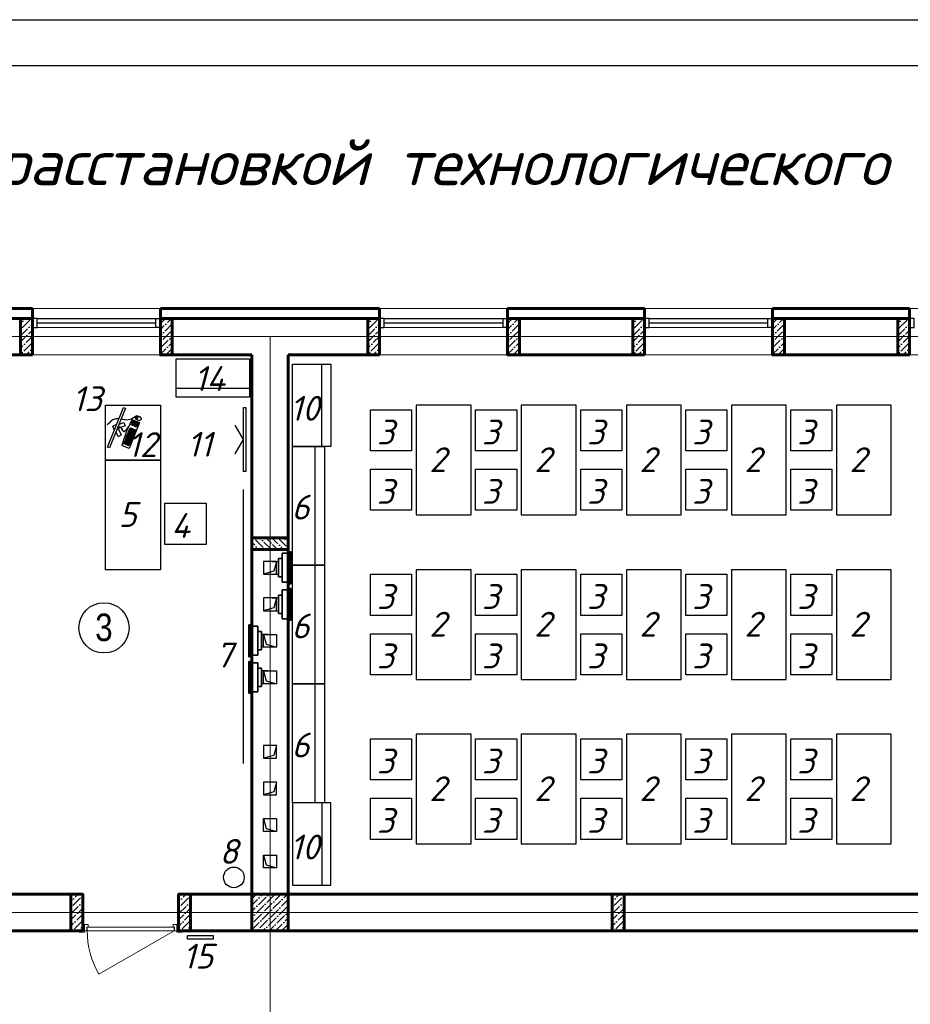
# Model space of a CAD drawing. Header units: millimetres. Extents: x -257011 to 237647566, y 2784933 to 6706507.
# Tile 173 of 256: x 9660524 to 9670272, y 5117287 to 5128060. Entities that reach past the tile are written whole.
import ezdxf

# ---------------------------------------------------------------- set-up
doc = ezdxf.new("R2010")
doc.units = ezdxf.units.MM
doc.header["$LTSCALE"] = 1000
doc.linetypes.add('ACAD_ISO10W100', pattern=[18, 12, -3, 0, -3])
doc.linetypes.add('ADSK_Скрыто', pattern=[6, 3, -3])
for name, color, linetype, lineweight in [('_Hidden_', 7, 'ADSK_Скрыто', 9), ('Doors', 86, 'Continuous', 13), ('expl', 234, 'Continuous', 13), ('Mechanical Equipment', 7, 'Continuous', 18), ('заливки', 250, 'Continuous', 18), ('Калонны', 20, 'Continuous', 25), ('Размеры', 251, 'Continuous', 18)]:
    doc.layers.add(name, color=color, linetype=linetype, lineweight=lineweight)
for name, color, linetype in [('TESS', 252, 'Continuous'), ('ventilatsiya', 7, 'Continuous'), ('ТХ', 7, 'Continuous')]:
    doc.layers.add(name, color=color, linetype=linetype)
doc.styles.get("Standard").update_dxf_attribs({"font": 'ARIALN.TTF'})
doc.styles.add('WMF-Times New Roman0', font='times.ttf')

# ---------------------------------------------------------------- blocks, each defined once
blk = doc.blocks.new('iuluiluiiul')
at = {"layer": 'Doors'}
blk.add_line((1534768, 1631198), (1533946, 1630723), dxfattribs=at)
for points in [[(1533768, 1631268), (1533788, 1631268), (1533788, 1631198), (1533768, 1631198)], [(1533828, 1631238), (1533828, 1631268), (1533788, 1631268), (1533788, 1631198), (1533813, 1631198), (1533813, 1631238)], [(1534758, 1631238), (1534758, 1631268), (1534798, 1631268), (1534798, 1631198), (1534773, 1631198), (1534773, 1631238)], [(1534818, 1631268), (1534798, 1631268), (1534798, 1631198), (1534818, 1631198)], [(1533728, 1631198), (1533788, 1631198), (1533788, 1631183), (1533728, 1631183)], [(1533818, 1631238), (1534768, 1631238), (1534768, 1631198), (1533818, 1631198)], [(1534798, 1631198), (1534858, 1631198), (1534858, 1631183), (1534798, 1631183)]]:
    blk.add_lwpolyline(points, close=True, dxfattribs=at)
blk.add_arc((1534768, 1631198), 950, 180, 210, dxfattribs=at)
blk = doc.blocks.new('wwww')
at = {"layer": 'заливки', "color": 0, "lineweight": 25, "ltscale": 0.15}
for p, q in [((-325687, -679302), (-325671, -679297)), ((-325686, -679305), (-325687, -679302)), ((-325671, -679297), (-325660, -679334)), ((-325484, -679209), (-325477, -679225)), ((-325470, -679244), (-325465, -679256)), ((-325814, -679382), (-325729, -679357)), ((-325808, -679400), (-325814, -679382)), ((-325723, -679374), (-325808, -679400)), ((-325729, -679357), (-325713, -679352)), ((-325708, -679369), (-325723, -679374)), ((-325713, -679352), (-325708, -679369)), ((-325699, -679327), (-325681, -679321)), ((-325693, -679344), (-325699, -679327)), ((-325660, -679334), (-325693, -679344)), ((-325686, -679305), (-325681, -679321))]:
    blk.add_line(p, q, dxfattribs=at)
for points in [[(-325485, -678956), (-325474, -678992), (-326163, -679200), (-326174, -679165)], [(-325821, -679301), (-325816, -679318), (-325832, -679323), (-325837, -679306)], [(-325805, -679296), (-325800, -679313), (-325816, -679318), (-325821, -679301)], [(-325788, -679291), (-325782, -679308), (-325798, -679313), (-325803, -679295)], [(-325770, -679285), (-325764, -679302), (-325780, -679307), (-325785, -679290)], [(-325752, -679280), (-325747, -679297), (-325762, -679302), (-325767, -679285)], [(-325746, -679299), (-325741, -679316), (-325756, -679321), (-325762, -679304)], [(-325736, -679275), (-325731, -679292), (-325747, -679297), (-325752, -679280)], [(-325730, -679294), (-325725, -679312), (-325741, -679316), (-325746, -679299)], [(-325718, -679270), (-325713, -679287), (-325729, -679292), (-325734, -679274)], [(-325712, -679289), (-325707, -679306), (-325723, -679311), (-325728, -679294)], [(-325700, -679264), (-325695, -679281), (-325711, -679286), (-325716, -679269)], [(-325695, -679284), (-325689, -679301), (-325705, -679305), (-325710, -679288)], [(-325682, -679259), (-325677, -679276), (-325693, -679281), (-325698, -679264)], [(-325677, -679278), (-325671, -679295), (-325687, -679300), (-325692, -679283)], [(-325617, -679239), (-325611, -679256), (-325627, -679261), (-325632, -679244)], [(-325611, -679258), (-325606, -679275), (-325621, -679280), (-325626, -679263)], [(-325605, -679277), (-325600, -679295), (-325615, -679299), (-325621, -679282)], [(-325599, -679297), (-325594, -679314), (-325610, -679319), (-325615, -679301)], [(-325599, -679234), (-325594, -679251), (-325609, -679255), (-325614, -679238)], [(-325593, -679253), (-325588, -679270), (-325603, -679275), (-325609, -679258)], [(-325587, -679272), (-325582, -679289), (-325598, -679294), (-325603, -679277)], [(-325581, -679228), (-325576, -679245), (-325591, -679250), (-325597, -679233)], [(-325581, -679291), (-325576, -679308), (-325592, -679313), (-325597, -679296)], [(-325575, -679247), (-325570, -679265), (-325586, -679269), (-325591, -679252)], [(-325569, -679267), (-325564, -679284), (-325580, -679288), (-325585, -679271)], [(-325563, -679223), (-325558, -679240), (-325573, -679245), (-325579, -679228)], [(-325563, -679286), (-325558, -679303), (-325574, -679308), (-325579, -679291)], [(-325557, -679242), (-325552, -679259), (-325568, -679264), (-325573, -679247)], [(-325551, -679261), (-325546, -679278), (-325562, -679283), (-325567, -679266)], [(-325546, -679280), (-325540, -679298), (-325556, -679302), (-325561, -679285)], [(-325540, -679300), (-325535, -679317), (-325550, -679321), (-325555, -679304)], [(-325944, -679338), (-325939, -679355), (-325955, -679360), (-325960, -679343)], [(-325938, -679357), (-325933, -679374), (-325949, -679379), (-325954, -679362)], [(-325933, -679376), (-325927, -679394), (-325943, -679398), (-325948, -679381)], [(-325926, -679333), (-325921, -679350), (-325937, -679355), (-325942, -679337)], [(-325927, -679396), (-325922, -679413), (-325937, -679418), (-325942, -679400)], [(-325921, -679415), (-325916, -679432), (-325931, -679437), (-325937, -679420)], [(-325920, -679352), (-325915, -679369), (-325931, -679374), (-325936, -679357)], [(-325915, -679371), (-325909, -679388), (-325925, -679393), (-325930, -679376)], [(-325908, -679327), (-325903, -679344), (-325919, -679349), (-325924, -679332)], [(-325909, -679390), (-325904, -679407), (-325919, -679412), (-325924, -679395)], [(-325903, -679409), (-325898, -679427), (-325913, -679431), (-325919, -679414)], [(-325903, -679346), (-325897, -679364), (-325913, -679368), (-325918, -679351)], [(-325897, -679366), (-325892, -679383), (-325907, -679388), (-325912, -679370)], [(-325891, -679385), (-325886, -679402), (-325901, -679407), (-325907, -679390)], [(-325890, -679322), (-325885, -679339), (-325901, -679344), (-325906, -679327)], [(-325885, -679404), (-325880, -679421), (-325896, -679426), (-325901, -679409)], [(-325885, -679341), (-325879, -679358), (-325895, -679363), (-325900, -679346)], [(-325879, -679360), (-325874, -679377), (-325889, -679382), (-325895, -679365)], [(-325875, -679317), (-325870, -679334), (-325885, -679339), (-325890, -679322)], [(-325873, -679379), (-325868, -679397), (-325884, -679401), (-325889, -679384)], [(-325869, -679336), (-325864, -679353), (-325879, -679358), (-325885, -679341)], [(-325867, -679399), (-325862, -679416), (-325878, -679421), (-325883, -679403)], [(-325863, -679355), (-325858, -679373), (-325874, -679377), (-325879, -679360)], [(-325857, -679312), (-325852, -679329), (-325867, -679334), (-325873, -679316)], [(-325857, -679375), (-325852, -679392), (-325868, -679397), (-325873, -679379)], [(-325851, -679331), (-325846, -679348), (-325862, -679353), (-325867, -679336)], [(-325852, -679394), (-325846, -679411), (-325862, -679416), (-325867, -679399)], [(-325845, -679350), (-325840, -679367), (-325856, -679372), (-325861, -679355)], [(-325839, -679306), (-325834, -679323), (-325850, -679328), (-325855, -679311)], [(-325839, -679369), (-325834, -679386), (-325850, -679391), (-325855, -679374)], [(-325833, -679325), (-325828, -679343), (-325844, -679347), (-325849, -679330)], [(-325834, -679388), (-325828, -679406), (-325844, -679410), (-325849, -679393)], [(-325827, -679345), (-325822, -679362), (-325838, -679367), (-325843, -679349)], [(-325822, -679364), (-325816, -679381), (-325832, -679386), (-325837, -679369)], [(-325815, -679320), (-325810, -679337), (-325826, -679342), (-325831, -679325)], [(-325816, -679383), (-325811, -679400), (-325826, -679405), (-325831, -679388)], [(-325810, -679339), (-325804, -679356), (-325820, -679361), (-325825, -679344)], [(-325804, -679358), (-325799, -679376), (-325814, -679380), (-325819, -679363)], [(-325800, -679315), (-325794, -679332), (-325810, -679337), (-325815, -679320)], [(-325794, -679335), (-325789, -679352), (-325804, -679356), (-325810, -679339)], [(-325788, -679354), (-325783, -679371), (-325799, -679376), (-325804, -679358)], [(-325782, -679310), (-325777, -679327), (-325792, -679332), (-325797, -679315)], [(-325776, -679329), (-325771, -679346), (-325786, -679351), (-325792, -679334)], [(-325770, -679348), (-325765, -679365), (-325781, -679370), (-325786, -679353)], [(-325764, -679304), (-325759, -679322), (-325774, -679326), (-325780, -679309)], [(-325758, -679324), (-325753, -679341), (-325769, -679346), (-325774, -679328)], [(-325752, -679343), (-325747, -679360), (-325763, -679365), (-325768, -679348)], [(-325740, -679318), (-325735, -679335), (-325751, -679340), (-325756, -679323)], [(-325734, -679337), (-325729, -679355), (-325745, -679359), (-325750, -679342)], [(-325725, -679314), (-325719, -679331), (-325735, -679335), (-325740, -679318)], [(-325719, -679333), (-325714, -679350), (-325729, -679355), (-325734, -679337)], [(-325707, -679308), (-325701, -679325), (-325717, -679330), (-325722, -679313)], [(-325701, -679327), (-325696, -679345), (-325711, -679349), (-325716, -679332)], [(-325695, -679347), (-325690, -679364), (-325705, -679368), (-325711, -679351)], [(-325689, -679303), (-325684, -679320), (-325699, -679325), (-325704, -679307)], [(-325677, -679341), (-325672, -679358), (-325688, -679363), (-325693, -679346)], [(-325659, -679336), (-325654, -679353), (-325670, -679358), (-325675, -679340)], [(-325593, -679316), (-325588, -679333), (-325604, -679338), (-325609, -679321)], [(-325576, -679310), (-325570, -679328), (-325586, -679332), (-325591, -679315)], [(-325558, -679305), (-325552, -679322), (-325568, -679327), (-325573, -679310)]]:
    blk.add_lwpolyline(points, close=True, dxfattribs=at)
for points in [[(-325889, -679117), (-325924, -679194), (-325866, -679220), (-325815, -679108)], [(-325871, -679073), (-325877, -679070), (-325843, -679016)], [(-325788, -679048), (-325785, -679042), (-325843, -679016)], [(-325749, -679075), (-325677, -679120), (-325710, -679173), (-325815, -679108)], [(-325552, -679198), (-325513, -679328), (-325964, -679465), (-326004, -679335)]]:
    blk.add_lwpolyline(points, dxfattribs=at)
for centre, radius, start, end in [((-325114, -681459), 2303, 100.9493, 112.708), ((-325477, -679229), 29.5, 216.9044, 354.8007)]:
    blk.add_arc(centre, radius, start, end, dxfattribs=at)
at = {"layer": 'заливки', "color": 0, "lineweight": 25, "ltscale": 0.15, "extrusion": (0, 0, -1)}
blk.add_ellipse((-325468, -679263), major_axis=(16.4, -53.3), ratio=0.548518, dxfattribs=at)
at = {"layer": 'заливки', "color": 0, "lineweight": 25, "ltscale": 0.15}
blk.add_ellipse((-325473, -679235), major_axis=(3.92, -9.4), ratio=0.353008, dxfattribs=at)
for points, knots in [([(-325685, -679017), (-325698, -678997), (-325744, -678938), (-325827, -678931), (-325886, -678926)], [258.945343, 258.945343, 258.945343, 258.945343, 321.866255, 469.799997, 469.799997, 469.799997, 469.799997]), ([(-325805, -679092), (-325787, -679100), (-325762, -679126), (-325839, -679240), (-325737, -679231), (-325675, -679225)], [52.696456, 52.696456, 52.696456, 52.696456, 88.452953, 137.856523, 215.270135, 215.270135, 215.270135, 215.270135]), ([(-325800, -679090), (-325797, -679092), (-325794, -679094), (-325788, -679098), (-325785, -679100), (-325780, -679106), (-325778, -679110), (-325775, -679117), (-325774, -679121), (-325774, -679127), (-325774, -679129), (-325775, -679133), (-325775, -679135), (-325777, -679143), (-325779, -679149), (-325783, -679160), (-325786, -679166), (-325791, -679178), (-325793, -679183), (-325796, -679192), (-325797, -679195), (-325798, -679200), (-325798, -679202), (-325798, -679206), (-325798, -679207), (-325797, -679210), (-325796, -679212), (-325795, -679214), (-325794, -679216), (-325791, -679218), (-325790, -679219), (-325786, -679221), (-325784, -679221), (-325778, -679224), (-325773, -679225), (-325761, -679226), (-325754, -679227), (-325740, -679227), (-325732, -679226), (-325709, -679225), (-325692, -679224), (-325675, -679222)], [54.981019, 54.981019, 54.981019, 54.981019, 61.260874, 61.260874, 69.6918, 69.6918, 78.122727, 78.122727, 86.553654, 86.553654, 90.403827, 90.403827, 94.253999, 94.253999, 104.434609, 104.434609, 114.615219, 114.615219, 124.795829, 124.795829, 131.641747, 131.641747, 135.939583, 135.939583, 141.201002, 141.201002, 146.462422, 146.462422, 151.723841, 151.723841, 156.985261, 156.985261, 162.24668, 162.24668, 172.922377, 172.922377, 183.598075, 183.598075, 194.273772, 194.273772, 215.270135, 215.270135, 215.270135, 215.270135]), ([(-325484, -679209), (-325526, -679194), (-325606, -679165), (-325646, -679086), (-325666, -679050)], [0, 0, 0, 0, 117.894714, 225.048375, 225.048375, 225.048375, 225.048375])]:
    blk.add_open_spline(points, degree=3, knots=knots, dxfattribs=at)
blk = doc.blocks.new('Осевые декоративные вентиляторы для вытяжной вентиляции с производительностью до 310 м3 - ВЕНТС 100 ЛД турбо-1935147-Вентиляция_ План 1го этажа')
at = {"layer": '_Hidden_', "color": 5, "lineweight": 35}
for p, q in [((7212.2, 27527.7), (7212.2, 27527.5)), ((7212.2, 27527.5), (7212.2, 27527.7)), ((7224.3, 27527.5), (7224.3, 27527.7)), ((7224.3, 27527.7), (7224.3, 27527.5)), ((7245.8, 27527.5), (7245.8, 27527.7)), ((7245.8, 27527.7), (7245.8, 27527.5)), ((7247.5, 27535.3), (7247.7, 27535.3)), ((7212.2, 27368.8), (7212.2, 27368.7)), ((7212.2, 27368.7), (7212.2, 27368.8)), ((7224.3, 27368.7), (7224.3, 27368.8)), ((7224.3, 27368.8), (7224.3, 27368.7)), ((7245.8, 27368.8), (7245.8, 27368.7)), ((7245.8, 27368.7), (7245.8, 27368.8)), ((7247.7, 27360.8), (7247.5, 27360.8))]:
    blk.add_line(p, q, dxfattribs=at)
at = {"layer": 'Mechanical Equipment', "color": 5, "lineweight": 35}
for p, q in [((7224.3, 27527.7), (7212.2, 27527.7)), ((7212.2, 27527.7), (7212.2, 27527.5)), ((7212.2, 27522.7), (7212.2, 27527.7)), ((7245.8, 27527.7), (7224.3, 27527.7)), ((7224.3, 27527.5), (7224.3, 27527.7)), ((7224.3, 27527.7), (7224.3, 27527.5)), ((7245.8, 27527.5), (7245.8, 27527.7)), ((7245.8, 27527.7), (7245.8, 27522.7)), ((7247.3, 27535.3), (7247.3, 27360.8)), ((7247.4, 27535.3), (7247.4, 27360.8)), ((7247.5, 27535.3), (7252.3, 27535.3)), ((7252.3, 27535.3), (7257, 27535.3)), ((7252.3, 27535.3), (7252.3, 27360.8)), ((7257, 27535.3), (7261.8, 27535.3)), ((7261.8, 27360.8), (7261.8, 27535.3)), ((7212.2, 27498.2), (7191.6, 27498.2)), ((7191.6, 27398.2), (7191.6, 27498.2)), ((7212.2, 27373.7), (7212.2, 27522.7)), ((7245.8, 27522.7), (7245.8, 27373.7)), ((7191.6, 27398.2), (7212.2, 27398.2)), ((7212.2, 27368.7), (7212.2, 27373.7)), ((7212.2, 27368.8), (7212.2, 27368.7)), ((7212.2, 27368.7), (7224.3, 27368.7)), ((7224.3, 27368.7), (7224.3, 27368.8)), ((7224.3, 27368.8), (7224.3, 27368.7)), ((7224.3, 27368.7), (7245.8, 27368.7)), ((7245.8, 27373.7), (7245.8, 27368.7)), ((7245.8, 27368.7), (7245.8, 27368.8)), ((7252.3, 27360.8), (7247.5, 27360.8)), ((7257, 27360.8), (7252.3, 27360.8)), ((7261.8, 27360.8), (7257, 27360.8))]:
    blk.add_line(p, q, dxfattribs=at)

msp = doc.modelspace()

# ---------------------------------------------------------------- hatches: boundary and pattern name
at = {"ltscale": 100}
h = msp.add_hatch(dxfattribs=at)
h.set_pattern_fill('ANSI36', color=256, scale=15, style=0)
h.set_pattern_definition([(45, (9791735.837, 4407237.32), (25.2569703, 92.6088912), [119.0625, -23.8125, 0, -23.8125])])
h.paths.add_polyline_path([(9660533.575, 5124391.788), (9660663.575, 5124391.788), (9660663.575, 5124791.788), (9660533.575, 5124791.788)])
h = msp.add_hatch(dxfattribs=at)
h.set_pattern_fill('ANSI36', color=256, scale=15, style=0)
h.set_pattern_definition([(45, (9789965.837, 4407237.32), (25.2569703, 92.6088912), [119.0625, -23.8125, 0, -23.8125])])
h.paths.add_polyline_path([(9662063.575, 5124391.788), (9662193.575, 5124391.788), (9662193.575, 5124791.788), (9662063.575, 5124791.788)])
h = msp.add_hatch(dxfattribs=at)
h.set_pattern_fill('ANSI36', color=256, scale=15, style=0)
h.set_pattern_definition([(45, (9795535.837, 4407237.32), (25.2569703, 92.6088912), [119.0625, -23.8125, 0, -23.8125])])
h.paths.add_polyline_path([(9664333.575, 5124391.788), (9664463.575, 5124391.788), (9664463.575, 5124791.788), (9664333.575, 5124791.788)])
h = msp.add_hatch(dxfattribs=at)
h.set_pattern_fill('ANSI36', color=256, scale=15, style=0)
h.set_pattern_definition([(45, (9793765.837, 4407237.32), (25.2569703, 92.6088912), [119.0625, -23.8125, 0, -23.8125])])
h.paths.add_polyline_path([(9665863.575, 5124391.788), (9665993.575, 5124391.788), (9665993.575, 5124791.788), (9665863.575, 5124791.788)])
h = msp.add_hatch(dxfattribs=at)
h.set_pattern_fill('ANSI36', color=256, scale=15, style=0)
h.set_pattern_definition([(45, (9798435.837, 4407237.32), (25.2569703, 92.6088912), [119.0625, -23.8125, 0, -23.8125])])
h.paths.add_polyline_path([(9667233.575, 5124391.788), (9667363.575, 5124391.788), (9667363.575, 5124791.788), (9667233.575, 5124791.788)])
h = msp.add_hatch(dxfattribs=at)
h.set_pattern_fill('ANSI36', color=256, scale=15, style=0)
h.set_pattern_definition([(45, (9796665.837, 4407237.32), (25.2569703, 92.6088912), [119.0625, -23.8125, 0, -23.8125])])
h.paths.add_polyline_path([(9668763.575, 5124391.788), (9668893.575, 5124391.788), (9668893.575, 5124791.788), (9668763.575, 5124791.788)])
h = msp.add_hatch(dxfattribs=at)
h.set_pattern_fill('ANSI36', color=256, scale=15, style=0)
h.set_pattern_definition([(45, (9801335.837, 4407237.32), (25.2569703, 92.6088912), [119.0625, -23.8125, 0, -23.8125])])
h.paths.add_polyline_path([(9670133.575, 5124391.788), (9670263.575, 5124391.788), (9670263.575, 5124791.788), (9670133.575, 5124791.788)])
h = msp.add_hatch(dxfattribs=at)
h.set_pattern_fill('ANSI36', color=256, scale=15, angle=90, style=0)
h.set_pattern_definition([(135, (10394327.577, 5251364.05), (-92.6088912, 25.2569703), [119.0625, -23.8125, 0, -23.8125])])
h.paths.add_polyline_path([(9663463.575, 5122261.788), (9663463.575, 5122391.788), (9663063.575, 5122391.788), (9663063.575, 5122261.788)])
h = msp.add_hatch(dxfattribs=at)
h.set_pattern_fill('ANSI36', color=256, scale=15, style=0)
h.set_pattern_definition([(45, (9790185.837, 4387227.786), (25.2569703, 92.6088912), [119.0625, -23.8125, 0, -23.8125])])
h.paths.add_polyline_path([(9661083.575, 5118091.788), (9661213.575, 5118091.788), (9661213.575, 5118491.788), (9661083.575, 5118491.788)])
h = msp.add_hatch(dxfattribs=at)
h.set_pattern_fill('ANSI36', color=256, scale=15, style=0)
h.set_pattern_definition([(45, (9791365.837, 4387227.786), (25.2569703, 92.6088912), [119.0625, -23.8125, 0, -23.8125])])
h.paths.add_polyline_path([(9662263.575, 5118091.788), (9662393.575, 5118091.788), (9662393.575, 5118491.788), (9662263.575, 5118491.788)])
h = msp.add_hatch(dxfattribs=at)
h.set_pattern_fill('ANSI36', color=256, scale=15, style=0)
h.set_pattern_definition([(45, (-7381698.976, 14301321.79), (25.25697034, 92.60889125), [119.0625, -23.8125, 0, -23.8125])])
h.paths.add_polyline_path([(9663063.575, 5118491.788), (9663463.575, 5118491.788), (9663463.575, 5118091.788), (9663063.575, 5118091.788)])
h = msp.add_hatch(dxfattribs=at)
h.set_pattern_fill('ANSI36', color=256, scale=15, style=0)
h.set_pattern_definition([(45, (9796110.837, 4387227.784), (25.2569703, 92.6088912), [119.0625, -23.8125, 0, -23.8125])])
h.paths.add_polyline_path([(9667008.575, 5118091.786), (9667138.575, 5118091.786), (9667138.575, 5118491.786), (9667008.575, 5118491.786)])

# ---------------------------------------------------------------- linework, layer by layer
at = {"lineweight": 9, "ltscale": 100}
for p, q in [((9660663.575, 5124898.788), (9662063.575, 5124898.788)), ((9664463.575, 5124898.788), (9665863.575, 5124898.788)), ((9667363.575, 5124898.788), (9668763.575, 5124898.788)), ((9670263.575, 5124898.788), (9671663.575, 5124898.788)), ((9660663.575, 5124391.788), (9662063.575, 5124391.788)), ((9664463.575, 5124391.788), (9665863.575, 5124391.788)), ((9667363.575, 5124391.788), (9668763.575, 5124391.788)), ((9670263.575, 5124391.788), (9671663.575, 5124391.788))]:
    msp.add_line(p, q, dxfattribs=at)
at = {"lineweight": 60, "ltscale": 100}
for p, q in [((9660663.575, 5124791.788), (9660663.575, 5124391.788)), ((9662063.575, 5124791.788), (9662063.575, 5124391.788)), ((9664463.575, 5124791.788), (9664463.575, 5124391.788)), ((9665863.575, 5124791.788), (9665863.575, 5124391.788)), ((9667363.575, 5124791.788), (9667363.575, 5124391.788)), ((9668763.575, 5124791.788), (9668763.575, 5124391.788)), ((9670263.575, 5124791.788), (9670263.575, 5124391.788)), ((9663063.575, 5124391.788), (9663063.575, 5118491.788)), ((9663463.575, 5124391.788), (9663463.575, 5118491.788)), ((9661213.575, 5118491.788), (9653863.575, 5118491.788)), ((9661213.575, 5118491.788), (9661213.575, 5118091.788)), ((9663063.575, 5118491.788), (9662263.575, 5118491.788)), ((9662263.575, 5118491.788), (9662263.575, 5118091.788)), ((9670683.575, 5118491.788), (9663463.575, 5118491.788)), ((9661213.575, 5118091.788), (9653463.575, 5118091.787)), ((9670683.575, 5118091.788), (9662263.575, 5118091.788))]:
    msp.add_line(p, q, dxfattribs=at)
at = {"color": 5}
for p, q in [((9660713.575, 5124791.788), (9662013.575, 5124791.788)), ((9664513.575, 5124791.788), (9665813.575, 5124791.788)), ((9667413.575, 5124791.788), (9668713.575, 5124791.788)), ((9660713.575, 5124741.788), (9662013.575, 5124741.788)), ((9664513.575, 5124741.788), (9665813.575, 5124741.788)), ((9667413.575, 5124741.788), (9668713.575, 5124741.788))]:
    msp.add_line(p, q, dxfattribs=at)
at = {"color": 5, "lineweight": 0}
for p, q in [((9660713.575, 5124691.788), (9662013.575, 5124691.788)), ((9664513.575, 5124691.788), (9665813.575, 5124691.788)), ((9667413.575, 5124691.788), (9668713.575, 5124691.788))]:
    msp.add_line(p, q, dxfattribs=at)
at = {"color": 1, "linetype": 'ACAD_ISO10W100', "lineweight": 9, "ltscale": 100}
for p, q in [((9672863.575, 5124591.788), (9653663.575, 5124591.788)), ((9663263.575, 5124591.788), (9663263.575, 5108991.788)), ((9672863.575, 5118291.788), (9653663.575, 5118291.788))]:
    msp.add_line(p, q, dxfattribs=at)
at = {"color": 1}
msp.add_lwpolyline([(9640518.224, 5128059.868), (9682518.224, 5128059.868), (9682518.224, 5098359.868), (9640518.224, 5098359.868)], close=True, dxfattribs=at)
at = {"lineweight": 30}
msp.add_lwpolyline([(9642518.224, 5127559.868), (9682018.224, 5127559.868), (9682018.224, 5098859.868), (9642518.224, 5098859.868)], close=True, dxfattribs=at)
at = {"color": 252, "lineweight": 60, "ltscale": 100}
for points in [[(9659163.575, 5124898.788), (9660663.575, 5124898.788)], [(9660663.575, 5124791.788), (9660663.575, 5124898.788)], [(9662063.575, 5124898.788), (9664463.575, 5124898.788)], [(9662063.575, 5124791.788), (9662063.575, 5124898.788)], [(9664463.575, 5124791.788), (9664463.575, 5124898.788)], [(9665863.575, 5124898.788), (9667363.575, 5124898.788)], [(9665863.575, 5124791.788), (9665863.575, 5124898.788)], [(9667363.575, 5124791.788), (9667363.575, 5124898.788)], [(9668763.575, 5124898.788), (9670263.575, 5124898.788)], [(9668763.575, 5124791.788), (9668763.575, 5124898.788)], [(9670263.575, 5124791.788), (9670263.575, 5124898.788)]]:
    msp.add_lwpolyline(points, dxfattribs=at)
at = {"color": 32, "lineweight": 30, "ltscale": 100}
for points in [[(9659163.575, 5124891.788), (9660663.575, 5124891.788)], [(9662063.575, 5124891.788), (9664463.575, 5124891.788)], [(9665863.575, 5124891.788), (9667363.575, 5124891.788)], [(9668763.575, 5124891.788), (9670263.575, 5124891.788)]]:
    msp.add_lwpolyline(points, dxfattribs=at)
at = {"lineweight": 60, "ltscale": 100}
for points in [[(9659163.575, 5124791.788), (9660663.575, 5124791.788)], [(9662063.575, 5124791.788), (9664463.575, 5124791.788)], [(9665863.575, 5124791.788), (9667363.575, 5124791.788)], [(9668763.575, 5124791.788), (9670263.575, 5124791.788)], [(9659163.575, 5124391.788), (9660663.575, 5124391.788)], [(9662063.575, 5124391.788), (9663063.575, 5124391.788)], [(9663463.575, 5124391.788), (9664463.575, 5124391.788)], [(9665863.575, 5124391.788), (9667363.575, 5124391.788)], [(9668763.575, 5124391.788), (9670263.575, 5124391.788)]]:
    msp.add_lwpolyline(points, dxfattribs=at)
at = {"color": 5}
for points in [[(9660663.575, 5124691.788), (9660713.575, 5124691.788), (9660713.575, 5124791.788), (9660663.575, 5124791.788)], [(9662063.575, 5124691.788), (9662013.575, 5124691.788), (9662013.575, 5124791.788), (9662063.575, 5124791.788)], [(9664463.575, 5124691.788), (9664513.575, 5124691.788), (9664513.575, 5124791.788), (9664463.575, 5124791.788)], [(9665863.575, 5124691.788), (9665813.575, 5124691.788), (9665813.575, 5124791.788), (9665863.575, 5124791.788)], [(9667363.575, 5124691.788), (9667413.575, 5124691.788), (9667413.575, 5124791.788), (9667363.575, 5124791.788)], [(9668763.575, 5124691.788), (9668713.575, 5124691.788), (9668713.575, 5124791.788), (9668763.575, 5124791.788)], [(9670263.575, 5124691.788), (9670313.575, 5124691.788), (9670313.575, 5124791.788), (9670263.575, 5124791.788)]]:
    msp.add_lwpolyline(points, close=True, dxfattribs=at)
at = {"ltscale": 100}
msp.add_lwpolyline([(9662360.168, 5118038.6), (9662640.168, 5118038.6), (9662640.168, 5117998.6), (9662360.168, 5117998.6)], close=True, dxfattribs=at)
at = {"layer": 'expl', "lineweight": 30}
msp.add_circle((9661446.018, 5121405.867), 275.112, dxfattribs=at)
at = {"layer": 'ventilatsiya', "lineweight": 30, "ltscale": 100}
for p, q in [((9663288.258, 5122133.115), (9663355.279, 5122133.115)), ((9663333.575, 5122133.115), (9663304.454, 5122024.768)), ((9663304.454, 5122024.768), (9663193.575, 5121993.115)), ((9663288.258, 5121993.115), (9663355.279, 5121993.115)), ((9663288.258, 5121733.577), (9663355.279, 5121733.577)), ((9663333.575, 5121733.577), (9663304.454, 5121625.23)), ((9663304.454, 5121625.23), (9663193.575, 5121593.577)), ((9663288.258, 5121593.577), (9663355.279, 5121593.577)), ((9663238.892, 5121334.04), (9663171.871, 5121334.04)), ((9663193.575, 5121334.04), (9663222.696, 5121225.693)), ((9663222.696, 5121225.693), (9663333.575, 5121194.04)), ((9663238.892, 5121194.04), (9663171.871, 5121194.04)), ((9663238.892, 5120934.502), (9663171.871, 5120934.502)), ((9663193.575, 5120934.502), (9663222.696, 5120826.155)), ((9663238.892, 5120794.502), (9663171.871, 5120794.502)), ((9663222.696, 5120826.155), (9663333.575, 5120794.502)), ((9663333.575, 5120118.115), (9663304.454, 5120009.768)), ((9663304.454, 5120009.768), (9663193.575, 5119978.115)), ((9663333.575, 5119718.577), (9663304.454, 5119610.23)), ((9663304.454, 5119610.23), (9663193.575, 5119578.577)), ((9663193.575, 5119319.04), (9663222.696, 5119210.693)), ((9663222.696, 5119210.693), (9663333.575, 5119179.04)), ((9663193.575, 5118919.502), (9663222.696, 5118811.155)), ((9663222.696, 5118811.155), (9663333.575, 5118779.502))]:
    msp.add_line(p, q, dxfattribs=at)
for points in [[(9663333.575, 5122133.115), (9663193.575, 5122133.115), (9663193.575, 5121993.115), (9663333.575, 5121993.115)], [(9663333.575, 5121733.577), (9663193.575, 5121733.577), (9663193.575, 5121593.577), (9663333.575, 5121593.577)], [(9663193.575, 5121334.04), (9663333.575, 5121334.04), (9663333.575, 5121194.04), (9663193.575, 5121194.04)], [(9663193.575, 5120934.502), (9663333.575, 5120934.502), (9663333.575, 5120794.502), (9663193.575, 5120794.502)], [(9663333.575, 5120118.115), (9663193.575, 5120118.115), (9663193.575, 5119978.115), (9663333.575, 5119978.115)], [(9663333.575, 5119718.577), (9663193.575, 5119718.577), (9663193.575, 5119578.577), (9663333.575, 5119578.577)], [(9663193.575, 5119319.04), (9663333.575, 5119319.04), (9663333.575, 5119179.04), (9663193.575, 5119179.04)], [(9663193.575, 5118919.502), (9663333.575, 5118919.502), (9663333.575, 5118779.502), (9663193.575, 5118779.502)]]:
    msp.add_lwpolyline(points, close=True, dxfattribs=at)
at = {"layer": 'Размеры', "lineweight": 60, "ltscale": 5}
for points in [[(9660663.575, 5124391.788), (9660533.575, 5124391.788), (9660533.575, 5124791.788), (9660663.575, 5124791.788)], [(9662193.575, 5124391.788), (9662063.575, 5124391.788), (9662063.575, 5124791.788), (9662193.575, 5124791.788)], [(9664463.575, 5124391.788), (9664333.575, 5124391.788), (9664333.575, 5124791.788), (9664463.575, 5124791.788)], [(9665993.575, 5124391.788), (9665863.575, 5124391.788), (9665863.575, 5124791.788), (9665993.575, 5124791.788)], [(9667363.575, 5124391.788), (9667233.575, 5124391.788), (9667233.575, 5124791.788), (9667363.575, 5124791.788)], [(9668893.575, 5124391.788), (9668763.575, 5124391.788), (9668763.575, 5124791.788), (9668893.575, 5124791.788)], [(9670263.575, 5124391.788), (9670133.575, 5124391.788), (9670133.575, 5124791.788), (9670263.575, 5124791.788)], [(9663463.575, 5122391.788), (9663463.575, 5122261.788), (9663063.575, 5122261.788), (9663063.575, 5122391.788)], [(9661213.575, 5118091.788), (9661083.575, 5118091.788), (9661083.575, 5118491.788), (9661213.575, 5118491.788)], [(9662393.575, 5118091.788), (9662263.575, 5118091.788), (9662263.575, 5118491.788), (9662393.575, 5118491.788)], [(9663463.575, 5118091.788), (9663063.575, 5118091.788), (9663063.575, 5118491.788), (9663463.575, 5118491.788)], [(9667138.575, 5118091.786), (9667008.575, 5118091.786), (9667008.575, 5118491.786), (9667138.575, 5118491.786)]]:
    msp.add_lwpolyline(points, close=True, dxfattribs=at)
at = {"layer": 'ТХ', "ltscale": 5}
msp.add_line((9662969.313, 5122920.793), (9662969.313, 5119920.793), dxfattribs=at)
for points in [[(9663037.991, 5124348.876), (9663037.991, 5123928.876), (9662237.991, 5123928.876), (9662237.991, 5124348.876)], [(9663509.033, 5124291.788), (9663929.033, 5124291.788), (9663929.033, 5123391.788), (9663509.033, 5123391.788)], [(9663829.033, 5124291.788), (9663929.033, 5124291.788), (9663929.033, 5123391.788), (9663829.033, 5123391.788)], [(9663037.991, 5124028.876), (9663037.991, 5123928.876), (9662237.991, 5123928.876), (9662237.991, 5124028.876)], [(9661463.575, 5123841.788), (9662063.575, 5123841.788), (9662063.575, 5123241.788), (9661463.575, 5123241.788)], [(9662973.882, 5123816.661), (9662998.882, 5123816.661), (9662998.882, 5123116.661), (9662973.882, 5123116.661)], [(9664363.575, 5123791.788), (9664813.575, 5123791.788), (9664813.575, 5123341.788), (9664363.575, 5123341.788)], [(9664863.575, 5122641.788), (9665463.575, 5122641.788), (9665463.575, 5123841.788), (9664863.575, 5123841.788)], [(9665513.575, 5123791.788), (9665963.575, 5123791.788), (9665963.575, 5123341.788), (9665513.575, 5123341.788)], [(9666013.575, 5122641.788), (9666613.575, 5122641.788), (9666613.575, 5123841.788), (9666013.575, 5123841.788)], [(9666663.575, 5123791.788), (9667113.575, 5123791.788), (9667113.575, 5123341.788), (9666663.575, 5123341.788)], [(9667163.575, 5122641.788), (9667763.575, 5122641.788), (9667763.575, 5123841.788), (9667163.575, 5123841.788)], [(9667813.575, 5123791.788), (9668263.575, 5123791.788), (9668263.575, 5123341.788), (9667813.575, 5123341.788)], [(9668313.575, 5122641.788), (9668913.575, 5122641.788), (9668913.575, 5123841.788), (9668313.575, 5123841.788)], [(9668963.575, 5123791.788), (9669413.575, 5123791.788), (9669413.575, 5123341.788), (9668963.575, 5123341.788)], [(9669463.575, 5122641.788), (9670063.575, 5122641.788), (9670063.575, 5123841.788), (9669463.575, 5123841.788)], [(9663509.033, 5123391.788), (9663859.033, 5123391.788), (9663859.033, 5122091.788), (9663509.033, 5122091.788)], [(9663759.033, 5123391.788), (9663859.033, 5123391.788), (9663859.033, 5122091.788), (9663759.033, 5122091.788)], [(9661463.575, 5123241.788), (9662063.575, 5123241.788), (9662063.575, 5122041.788), (9661463.575, 5122041.788)], [(9664363.575, 5123141.788), (9664813.575, 5123141.788), (9664813.575, 5122691.788), (9664363.575, 5122691.788)], [(9665513.575, 5123141.788), (9665963.575, 5123141.788), (9665963.575, 5122691.788), (9665513.575, 5122691.788)], [(9666663.575, 5123141.788), (9667113.575, 5123141.788), (9667113.575, 5122691.788), (9666663.575, 5122691.788)], [(9667813.575, 5123141.788), (9668263.575, 5123141.788), (9668263.575, 5122691.788), (9667813.575, 5122691.788)], [(9668963.575, 5123141.788), (9669413.575, 5123141.788), (9669413.575, 5122691.788), (9668963.575, 5122691.788)], [(9662113.575, 5122768.847), (9662563.575, 5122768.847), (9662563.575, 5122318.847), (9662113.575, 5122318.847)], [(9663509.033, 5122091.788), (9663859.033, 5122091.788), (9663859.033, 5120791.788), (9663509.033, 5120791.788)], [(9663759.033, 5122091.788), (9663859.033, 5122091.788), (9663859.033, 5120791.788), (9663759.033, 5120791.788)], [(9664363.575, 5121991.788), (9664813.575, 5121991.788), (9664813.575, 5121541.788), (9664363.575, 5121541.788)], [(9664863.575, 5120841.788), (9665463.575, 5120841.788), (9665463.575, 5122041.788), (9664863.575, 5122041.788)], [(9665513.575, 5121991.788), (9665963.575, 5121991.788), (9665963.575, 5121541.788), (9665513.575, 5121541.788)], [(9666013.575, 5120841.788), (9666613.575, 5120841.788), (9666613.575, 5122041.788), (9666013.575, 5122041.788)], [(9666663.575, 5121991.788), (9667113.575, 5121991.788), (9667113.575, 5121541.788), (9666663.575, 5121541.788)], [(9667163.575, 5120841.788), (9667763.575, 5120841.788), (9667763.575, 5122041.788), (9667163.575, 5122041.788)], [(9667813.575, 5121991.788), (9668263.575, 5121991.788), (9668263.575, 5121541.788), (9667813.575, 5121541.788)], [(9668313.575, 5120841.788), (9668913.575, 5120841.788), (9668913.575, 5122041.788), (9668313.575, 5122041.788)], [(9668963.575, 5121991.788), (9669413.575, 5121991.788), (9669413.575, 5121541.788), (9668963.575, 5121541.788)], [(9669463.575, 5120841.788), (9670063.575, 5120841.788), (9670063.575, 5122041.788), (9669463.575, 5122041.788)], [(9664363.575, 5121341.788), (9664813.575, 5121341.788), (9664813.575, 5120891.788), (9664363.575, 5120891.788)], [(9665513.575, 5121341.788), (9665963.575, 5121341.788), (9665963.575, 5120891.788), (9665513.575, 5120891.788)], [(9666663.575, 5121341.788), (9667113.575, 5121341.788), (9667113.575, 5120891.788), (9666663.575, 5120891.788)], [(9667813.575, 5121341.788), (9668263.575, 5121341.788), (9668263.575, 5120891.788), (9667813.575, 5120891.788)], [(9668963.575, 5121341.788), (9669413.575, 5121341.788), (9669413.575, 5120891.788), (9668963.575, 5120891.788)], [(9663509.033, 5120791.788), (9663859.033, 5120791.788), (9663859.033, 5119491.788), (9663509.033, 5119491.788)], [(9663759.033, 5120791.788), (9663859.033, 5120791.788), (9663859.033, 5119491.788), (9663759.033, 5119491.788)], [(9664863.575, 5119041.788), (9665463.575, 5119041.788), (9665463.575, 5120241.788), (9664863.575, 5120241.788)], [(9666013.575, 5119041.788), (9666613.575, 5119041.788), (9666613.575, 5120241.788), (9666013.575, 5120241.788)], [(9667163.575, 5119041.788), (9667763.575, 5119041.788), (9667763.575, 5120241.788), (9667163.575, 5120241.788)], [(9668313.575, 5119041.788), (9668913.575, 5119041.788), (9668913.575, 5120241.788), (9668313.575, 5120241.788)], [(9669463.575, 5119041.788), (9670063.575, 5119041.788), (9670063.575, 5120241.788), (9669463.575, 5120241.788)], [(9664363.575, 5120191.788), (9664813.575, 5120191.788), (9664813.575, 5119741.788), (9664363.575, 5119741.788)], [(9665513.575, 5120191.788), (9665963.575, 5120191.788), (9665963.575, 5119741.788), (9665513.575, 5119741.788)], [(9666663.575, 5120191.788), (9667113.575, 5120191.788), (9667113.575, 5119741.788), (9666663.575, 5119741.788)], [(9667813.575, 5120191.788), (9668263.575, 5120191.788), (9668263.575, 5119741.788), (9667813.575, 5119741.788)], [(9668963.575, 5120191.788), (9669413.575, 5120191.788), (9669413.575, 5119741.788), (9668963.575, 5119741.788)], [(9663509.033, 5118591.788), (9663929.033, 5118591.788), (9663929.033, 5119491.788), (9663509.033, 5119491.788)], [(9663829.033, 5118591.788), (9663929.033, 5118591.788), (9663929.033, 5119491.788), (9663829.033, 5119491.788)], [(9664363.575, 5119541.788), (9664813.575, 5119541.788), (9664813.575, 5119091.788), (9664363.575, 5119091.788)], [(9665513.575, 5119541.788), (9665963.575, 5119541.788), (9665963.575, 5119091.788), (9665513.575, 5119091.788)], [(9666663.575, 5119541.788), (9667113.575, 5119541.788), (9667113.575, 5119091.788), (9666663.575, 5119091.788)], [(9667813.575, 5119541.788), (9668263.575, 5119541.788), (9668263.575, 5119091.788), (9667813.575, 5119091.788)], [(9668963.575, 5119541.788), (9669413.575, 5119541.788), (9669413.575, 5119091.788), (9668963.575, 5119091.788)]]:
    msp.add_lwpolyline(points, close=True, dxfattribs=at)
msp.add_lwpolyline([(9662883.343, 5123309.842), (9662973.882, 5123466.661), (9662883.343, 5123623.48)], dxfattribs=at)
at = {"layer": 'ТХ', "ltscale": 3}
msp.add_circle((9662867.832, 5118675.487), 112.829, dxfattribs=at)

# ---------------------------------------------------------------- block references
at = {"lineweight": 60}
msp.add_blockref('iuluiluiiul', (8127445.109, 3486893.361), dxfattribs=at)
at = {"layer": 'TESS', "color": 16, "xscale": 0.6480000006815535, "yscale": 0.6480000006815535, "zscale": 0.6480000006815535, "rotation": 51.30378353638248}
msp.add_blockref('wwww', (9450142.182, 5563491.05), dxfattribs=at)
at = {"layer": 'ventilatsiya', "color": 5, "lineweight": 30, "true_color": 0x0000ff, "yscale": 2, "zscale": 2}
for p, xscale in [((9648972.069, 5067166.77), 2), ((9648972.069, 5066767.233), 2), ((9677555.081, 5066367.695), -2), ((9677555.081, 5065968.158), -2)]:
    msp.add_blockref('Осевые декоративные вентиляторы для вытяжной вентиляции с производительностью до 310 м3 - ВЕНТС 100 ЛД турбо-1935147-Вентиляция_ План 1го этажа', p, dxfattribs=dict(at, xscale=xscale))

# ---------------------------------------------------------------- texts
at = {"insert": (9662962.532, 5126748.694), "char_height": 500, "width": 30637.42315, "attachment_point": 2, "style": 'WMF-Times New Roman0'}
msp.add_mtext('{\\fISOCPEUR|b1|i1|c204|p34;План стен первого этажа с расстановкой технологического оборудования}', dxfattribs=at)
at = {"lineweight": 9, "insert": (9661349.622, 5121257.201), "char_height": 300, "width": 349.18984, "attachment_point": 7}
msp.add_mtext('3', dxfattribs=at)
at = {"layer": 'Калонны', "char_height": 271.656}
for s, insert, attachment_point in [('{\\fArial|b0|i0|c204|p34;\\C150; \\fISOCPEUR|b0|i1|c204|p34;\\C1;14}', (9662326.167, 5123998.115), 7), ('{\\fArial|b0|i0|c204|p34;\\C150; \\fISOCPEUR|b0|i1|c0|p34;\\C1;13}', (9660992.4, 5123776.455), 7), ('{\\fArial|b0|i0|c204|p34;\\C150; \\fISOCPEUR|b0|i1|c204|p34;\\C1;1\\fISOCPEUR|b0|i1|c0|p34;0}', (9663374.646, 5123671.987), 7), ('{\\fArial|b0|i0|c204|p34;\\C150; \\fISOCPEUR|b0|i1|c204|p34;\\C1;3}', (9664327.317, 5123412.246), 7), ('{\\fArial|b0|i0|c204|p34;\\C150; \\fISOCPEUR|b0|i1|c204|p34;\\C1;3}', (9665477.317, 5123412.246), 7), ('{\\fArial|b0|i0|c204|p34;\\C150; \\fISOCPEUR|b0|i1|c204|p34;\\C1;3}', (9666627.317, 5123412.246), 7), ('{\\fArial|b0|i0|c204|p34;\\C150; \\fISOCPEUR|b0|i1|c204|p34;\\C1;3}', (9667777.317, 5123412.246), 7), ('{\\fArial|b0|i0|c204|p34;\\C150; \\fISOCPEUR|b0|i1|c204|p34;\\C1;3}', (9668927.317, 5123412.246), 7), ('{\\fArial|b0|i0|c204|p34;\\C150; \\fISOCPEUR|b0|i1|c0|p34;\\C1;12}', (9661598.031, 5123274.646), 7), ('{\\fArial|b0|i0|c204|p34;\\C150; \\fISOCPEUR|b0|i1|c0|p34;\\C1;11}', (9662251.267, 5123278.651), 7), ('{\\fArial|b0|i0|c204|p34;\\C150; \\fISOCPEUR|b0|i1|c204|p34;\\C1;2}', (9664901.169, 5123109.858), 7), ('{\\fArial|b0|i0|c204|p34;\\C150; \\fISOCPEUR|b0|i1|c204|p34;\\C1;2}', (9666051.169, 5123109.858), 7), ('{\\fArial|b0|i0|c204|p34;\\C150; \\fISOCPEUR|b0|i1|c204|p34;\\C1;2}', (9667201.169, 5123109.858), 7), ('{\\fArial|b0|i0|c204|p34;\\C150; \\fISOCPEUR|b0|i1|c204|p34;\\C1;2}', (9668351.169, 5123109.858), 7), ('{\\fArial|b0|i0|c204|p34;\\C150; \\fISOCPEUR|b0|i1|c204|p34;\\C1;2}', (9669501.169, 5123109.858), 7), ('{\\fArial|b0|i0|c204|p34;\\C150; \\fISOCPEUR|b0|i1|c204|p34;\\C1;3}', (9664327.317, 5122762.246), 7), ('{\\fArial|b0|i0|c204|p34;\\C150; \\fISOCPEUR|b0|i1|c204|p34;\\C1;3}', (9665477.317, 5122762.246), 7), ('{\\fArial|b0|i0|c204|p34;\\C150; \\fISOCPEUR|b0|i1|c204|p34;\\C1;3}', (9666627.317, 5122762.246), 7), ('{\\fArial|b0|i0|c204|p34;\\C150; \\fISOCPEUR|b0|i1|c204|p34;\\C1;3}', (9667777.317, 5122762.246), 7), ('{\\fArial|b0|i0|c204|p34;\\C150; \\fISOCPEUR|b0|i1|c204|p34;\\C1;3}', (9668927.317, 5122762.246), 7), ('{\\fArial|b0|i0|c204|p34;\\C150; \\fISOCPEUR|b0|i1|c204|p34;\\C1;6}', (9663393.357, 5122590.803), 7), ('{\\fArial|b0|i0|c204|p34;\\C150; \\fISOCPEUR|b0|i1|c204|p34;\\C1;5}', (9661501.169, 5122509.858), 7), ('{\\fArial|b0|i0|c204|p34;\\C150; \\fISOCPEUR|b0|i1|c204|p34;\\C1;4}', (9662077.317, 5122389.306), 7), ('{\\fArial|b0|i0|c204|p34;\\C150; \\fISOCPEUR|b0|i1|c204|p34;\\C1;3}', (9664327.317, 5121612.246), 7), ('{\\fArial|b0|i0|c204|p34;\\C150; \\fISOCPEUR|b0|i1|c204|p34;\\C1;3}', (9665477.317, 5121612.246), 7), ('{\\fArial|b0|i0|c204|p34;\\C150; \\fISOCPEUR|b0|i1|c204|p34;\\C1;3}', (9666627.317, 5121612.246), 7), ('{\\fArial|b0|i0|c204|p34;\\C150; \\fISOCPEUR|b0|i1|c204|p34;\\C1;3}', (9667777.317, 5121612.246), 7), ('{\\fArial|b0|i0|c204|p34;\\C150; \\fISOCPEUR|b0|i1|c204|p34;\\C1;3}', (9668927.317, 5121612.246), 7), ('{\\fArial|b0|i0|c204|p34;\\C150; \\fISOCPEUR|b0|i1|c204|p34;\\C1;6}', (9663393.357, 5121290.803), 7), ('{\\fArial|b0|i0|c204|p34;\\C150; \\fISOCPEUR|b0|i1|c204|p34;\\C1;2}', (9664901.169, 5121309.858), 7), ('{\\fArial|b0|i0|c204|p34;\\C150; \\fISOCPEUR|b0|i1|c204|p34;\\C1;2}', (9666051.169, 5121309.858), 7), ('{\\fArial|b0|i0|c204|p34;\\C150; \\fISOCPEUR|b0|i1|c204|p34;\\C1;2}', (9667201.169, 5121309.858), 7), ('{\\fArial|b0|i0|c204|p34;\\C150; \\fISOCPEUR|b0|i1|c204|p34;\\C1;2}', (9668351.169, 5121309.858), 7), ('{\\fArial|b0|i0|c204|p34;\\C150; \\fISOCPEUR|b0|i1|c204|p34;\\C1;2}', (9669501.169, 5121309.858), 7), ('{\\fArial|b0|i0|c204|p34;\\C150; \\fISOCPEUR|b0|i1|c204|p34;\\C1;7}', (9662561.399, 5120972.199), 7), ('{\\fArial|b0|i0|c204|p34;\\C150; \\fISOCPEUR|b0|i1|c204|p34;\\C1;3}', (9664327.317, 5120962.246), 7), ('{\\fArial|b0|i0|c204|p34;\\C150; \\fISOCPEUR|b0|i1|c204|p34;\\C1;3}', (9665477.317, 5120962.246), 7), ('{\\fArial|b0|i0|c204|p34;\\C150; \\fISOCPEUR|b0|i1|c204|p34;\\C1;3}', (9666627.317, 5120962.246), 7), ('{\\fArial|b0|i0|c204|p34;\\C150; \\fISOCPEUR|b0|i1|c204|p34;\\C1;3}', (9667777.317, 5120962.246), 7), ('{\\fArial|b0|i0|c204|p34;\\C150; \\fISOCPEUR|b0|i1|c204|p34;\\C1;3}', (9668927.317, 5120962.246), 7), ('{\\fArial|b0|i0|c204|p34;\\C150; \\fISOCPEUR|b0|i1|c204|p34;\\C1;6}', (9663393.357, 5119987.246), 7), ('{\\fArial|b0|i0|c204|p34;\\C150; \\fISOCPEUR|b0|i1|c204|p34;\\C1;3}', (9664327.317, 5119812.246), 7), ('{\\fArial|b0|i0|c204|p34;\\C150; \\fISOCPEUR|b0|i1|c204|p34;\\C1;3}', (9665477.317, 5119812.246), 7), ('{\\fArial|b0|i0|c204|p34;\\C150; \\fISOCPEUR|b0|i1|c204|p34;\\C1;3}', (9666627.317, 5119812.246), 7), ('{\\fArial|b0|i0|c204|p34;\\C150; \\fISOCPEUR|b0|i1|c204|p34;\\C1;3}', (9667777.317, 5119812.246), 7), ('{\\fArial|b0|i0|c204|p34;\\C150; \\fISOCPEUR|b0|i1|c204|p34;\\C1;3}', (9668927.317, 5119812.246), 7), ('{\\fArial|b0|i0|c204|p34;\\C150; \\fISOCPEUR|b0|i1|c204|p34;\\C1;2}', (9664901.169, 5119509.858), 7), ('{\\fArial|b0|i0|c204|p34;\\C150; \\fISOCPEUR|b0|i1|c204|p34;\\C1;2}', (9666051.169, 5119509.858), 7), ('{\\fArial|b0|i0|c204|p34;\\C150; \\fISOCPEUR|b0|i1|c204|p34;\\C1;2}', (9667201.169, 5119509.858), 7), ('{\\fArial|b0|i0|c204|p34;\\C150; \\fISOCPEUR|b0|i1|c204|p34;\\C1;2}', (9668351.169, 5119509.858), 7), ('{\\fArial|b0|i0|c204|p34;\\C150; \\fISOCPEUR|b0|i1|c204|p34;\\C1;2}', (9669501.169, 5119509.858), 7), ('{\\fArial|b0|i0|c204|p34;\\C150; \\fISOCPEUR|b0|i1|c204|p34;\\C1;3}', (9664327.317, 5119162.246), 7), ('{\\fArial|b0|i0|c204|p34;\\C150; \\fISOCPEUR|b0|i1|c204|p34;\\C1;3}', (9665477.317, 5119162.246), 7), ('{\\fArial|b0|i0|c204|p34;\\C150; \\fISOCPEUR|b0|i1|c204|p34;\\C1;3}', (9666627.317, 5119162.246), 7), ('{\\fArial|b0|i0|c204|p34;\\C150; \\fISOCPEUR|b0|i1|c204|p34;\\C1;3}', (9667777.317, 5119162.246), 7), ('{\\fArial|b0|i0|c204|p34;\\C150; \\fISOCPEUR|b0|i1|c204|p34;\\C1;3}', (9668927.317, 5119162.246), 7), ('{\\fArial|b0|i0|c204|p34;\\C150; \\fISOCPEUR|b0|i1|c204|p34;\\C1;8}', (9662604.191, 5118823.607), 7), ('{\\fArial|b0|i0|c204|p34;\\C150; \\fISOCPEUR|b0|i1|c204|p34;\\C1;1\\fISOCPEUR|b0|i1|c0|p34;0}', (9663374.646, 5118871.987), 7), ('{\\fArial|b0|i0|c204|p34;\\C150; \\fISOCPEUR|b0|i1|c204|p34;\\C1;15}', (9662641.44, 5117949.526), 3)]:
    msp.add_mtext(s, dxfattribs=dict(at, insert=insert, attachment_point=attachment_point))

doc.saveas('drawing.dxf')
